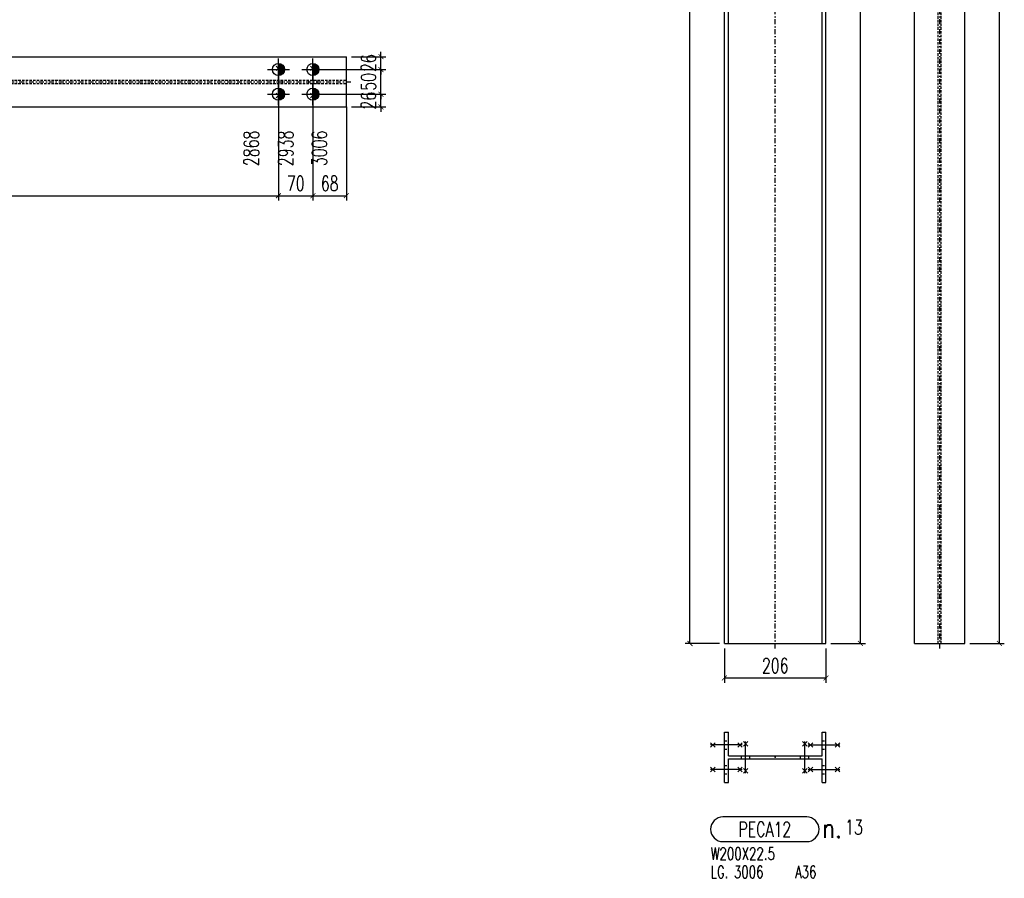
# Model space of a CAD drawing. Header units: feet. Extents: x 8647 to 79957, y -13328 to 10492.
# Tile 23 of 27: x 75112 to 77110, y -10505 to -8763. Entities that reach past the tile are written whole.
import ezdxf
from ezdxf.enums import TextEntityAlignment as Align

# ---------------------------------------------------------------- set-up
doc = ezdxf.new("R2010")
doc.units = ezdxf.units.FT
doc.header["$LTSCALE"] = 20
doc.header["$MEASUREMENT"] = 0
doc.linetypes.add('DASHDOT', pattern=[1, 0.5, -0.25, 0, -0.25])
doc.linetypes.add('HIDDEN', pattern=[0.375, 0.25, -0.125])
doc.layers.get('0').update_dxf_attribs({"linetype": 'CONTINUOUS'})
for name, color, linetype in [('A', 2, 'DASHDOT'), ('FORIR', 4, 'CONTINUOUS'), ('G', 3, 'CONTINUOUS'), ('MARK_DES', 2, 'CONTINUOUS'), ('MARK_MAT', 2, 'CONTINUOUS'), ('MARK_QTA', 4, 'CONTINUOUS'), ('MARK_SBA', 4, 'CONTINUOUS'), ('MARK_SLOT', 6, 'CONTINUOUS'), ('TR', 6, 'HIDDEN'), ('TXT1', 7, 'CONTINUOUS')]:
    doc.layers.add(name, color=color, linetype=linetype)
doc.styles.add('1', font='romans', dxfattribs={"width": 0.7, "height": 30})
doc.styles.add('MARK', font='ROMANS', dxfattribs={"width": 0.7})
doc.styles.add('ROMANS', font='ROMANS', dxfattribs={"width": 0.8, "height": 28})
doc.dimstyles.get("Standard").update_dxf_attribs({"dimtxt": 30, "dimasz": 1, "dimexe": 1, "dimexo": 1, "dimgap": 1, "dimtad": 1, "dimdec": 0, "dimdsep": 46, "dimtxsty": '1', "dimblk": 'ARCHTICK', "dimcen": 3, "dimclrd": 1, "dimclre": 1, "dimclrt": 3, "dimadec": 0, "dimazin": 0, "dimtfac": 1, "dimtdec": 0, "dimtix": 1, "dimtmove": 0, "dimatfit": 3, "dimfxl": 0, "dimtolj": 1, "dimarcsym": 0})

# ---------------------------------------------------------------- blocks, each defined once
blk = doc.blocks.new('_ArchTick')
at = {"color": 0, "linetype": 'ByBlock', "const_width": 0.15}
blk.add_lwpolyline([(-0.5, -0.5), (0.5, 0.5)], dxfattribs=at)
blk = doc.blocks.new('*D84')
at = {"layer": 'TXT1', "color": 1, "lineweight": -2, "transparency": 16777216}
for p, q in [((76715.5, -7160.5), (76828.5, -7160.5)), ((76818.5, -10028.5), (76818.5, -7160.5)), ((76758.5, -10028.5), (76828.5, -10028.5))]:
    blk.add_line(p, q, dxfattribs=at)
at = {"layer": 'TXT1', "color": 1, "lineweight": -2, "transparency": 16777216, "xscale": 10, "yscale": 10, "zscale": 10}
for p, rotation in [((76818.5, -7160.5), 90), ((76818.5, -10028.5), 270)]:
    blk.add_blockref('_ArchTick', p, dxfattribs=dict(at, rotation=rotation))
at = {"layer": 'TXT1', "color": 3, "transparency": 16777216, "insert": (76793.5, -8594.5), "char_height": 30, "attachment_point": 5, "rotation": 90, "style": '1'}
blk.add_mtext('\\A1;2868', dxfattribs=at)
blk = doc.blocks.new('*D87')
at = {"layer": 'TXT1', "color": 1, "lineweight": -2, "transparency": 16777216}
for p, q in [((76532.5, -7022.5), (76462.5, -7022.5)), ((76472.5, -10028.5), (76472.5, -7022.5)), ((76532.5, -10028.5), (76462.5, -10028.5))]:
    blk.add_line(p, q, dxfattribs=at)
at = {"layer": 'TXT1', "color": 1, "lineweight": -2, "transparency": 16777216, "xscale": 10, "yscale": 10, "zscale": 10}
for p, rotation in [((76472.5, -7022.5), 90), ((76472.5, -10028.5), 270)]:
    blk.add_blockref('_ArchTick', p, dxfattribs=dict(at, rotation=rotation))
at = {"layer": 'TXT1', "color": 3, "transparency": 16777216, "insert": (76447.5, -8525.5), "char_height": 30, "attachment_point": 5, "rotation": 90, "style": '1'}
blk.add_mtext('\\A1;3006', dxfattribs=at)
blk = doc.blocks.new('*D88')
at = {"layer": 'TXT1', "color": 1, "lineweight": -2, "transparency": 16777216}
for p, q in [((76542.5, -10038.5), (76542.5, -10108.5)), ((76748.5, -10038.5), (76748.5, -10108.5)), ((76542.5, -10098.5), (76748.5, -10098.5))]:
    blk.add_line(p, q, dxfattribs=at)
at = {"layer": 'TXT1', "color": 1, "lineweight": -2, "transparency": 16777216, "xscale": 10, "yscale": 10, "zscale": 10, "rotation": 180}
blk.add_blockref('_ArchTick', (76542.5, -10098.5), dxfattribs=at)
at = {"layer": 'TXT1', "color": 1, "lineweight": -2, "transparency": 16777216, "xscale": 10, "yscale": 10, "zscale": 10}
blk.add_blockref('_ArchTick', (76748.5, -10098.5), dxfattribs=at)
at = {"layer": 'TXT1', "color": 3, "transparency": 16777216, "insert": (76645.5, -10073.5), "char_height": 30, "attachment_point": 5, "style": '1'}
blk.add_mtext('\\A1;206', dxfattribs=at)
blk = doc.blocks.new('*D89')
at = {"layer": 'TXT1', "color": 1, "lineweight": -2, "transparency": 16777216}
for p, q in [((77014.5, -7160.5), (77110.5, -7160.5)), ((77100.5, -10028.5), (77100.5, -7160.5)), ((77040.5, -10028.5), (77110.5, -10028.5))]:
    blk.add_line(p, q, dxfattribs=at)
at = {"layer": 'TXT1', "color": 1, "lineweight": -2, "transparency": 16777216, "xscale": 10, "yscale": 10, "zscale": 10}
for p, rotation in [((77100.5, -7160.5), 90), ((77100.5, -10028.5), 270)]:
    blk.add_blockref('_ArchTick', p, dxfattribs=dict(at, rotation=rotation))
at = {"layer": 'TXT1', "color": 3, "transparency": 16777216, "insert": (77075.5, -8594.5), "char_height": 30, "attachment_point": 5, "rotation": 90, "style": '1'}
blk.add_mtext('\\A1;2868', dxfattribs=at)
blk = doc.blocks.new('MS')
at = {"color": 6}
for p, q in [((-4.7, 22.8), (4.7, 32.1)), ((-4.7, 32.1), (4.7, 22.8)), ((-4.7, -22.8), (4.7, -32.1)), ((-4.7, -32.1), (4.7, -22.8))]:
    blk.add_line(p, q, dxfattribs=at)
at = {"color": 3}
blk.add_line((0, -32.1), (0, 32.1), dxfattribs=at)
at = {"flags": 1}
for tag, p, height in [('DIAM', (0, 0), 8.01), ('AVAN', (1.3, -18.2), 5.26), ('TOLE', (1.3, -9.7), 5.26), ('DIET', (1.3, -24.6), 5.26)]:
    blk.add_attdef(tag, p, '', height=height, dxfattribs=at)
blk = doc.blocks.new('3D_INFOPOS')
blk.add_point((0, 0))
at = {"layer": 'FORIR', "flags": 1}
for tag, p in [('POS_PEZ', (7.6, -4.3)), ('MAT_PRO', (7.6, -11.9))]:
    blk.add_attdef(tag, p, '', height=5.26, dxfattribs=at)
blk = doc.blocks.new('3D_INFOM')
blk.add_point((0, 0))
at = {"layer": 'FORIR', "flags": 1}
for tag, p in [('MARK', (7.55, -4.31)), ('NUM_DIS', (7.55, -11.68)), ('NOT_PEZ', (45.73, -11.68)), ('QTA_PEZ', (7.55, -18.55)), ('TIP_PEZ', (45.73, -18.55)), ('TRA_PEZ', (7.55, -26.33)), ('COS_PEZ', (45.73, -26.33)), ('DES_PEZ', (7.55, -33.75))]:
    blk.add_attdef(tag, p, '', height=5, dxfattribs=at)
blk = doc.blocks.new('M8_PRO')
at = {"layer": 'MARK_SLOT'}
blk.add_lwpolyline([(2.5, 0), (19.5, 0, 0.414214), (22, 2.5), (22, 2.5, 0.414214), (19.5, 5), (2.5, 5, 0.414214), (0, 2.5), (0, 2.5, 0.414214)], format="xyb", close=True, dxfattribs=at)
at = {"style": 'MARK', "width": 0.7, "flags": 1}
for tag, p in [('TRA_PEZ', (-2.05, 4.97)), ('SUN_LIS', (-2.05, 3.9)), ('PUN_LIS', (-2.05, 4.44)), ('TIP_PEZ', (-2.05, 2.29)), ('DES_PEZ', (-2.05, 3.37)), ('NOT_PEZ', (-2.05, 2.83)), ('ING_PEZ', (-2.05, 1.76)), ('COD_PEZ', (-2.05, 0.69)), ('COS_PEZ', (-2.05, 0.15)), ('MCL_PEZ', (-2.05, 1.22)), ('DIM_PRO', (-2.05, -0.38))]:
    blk.add_attdef(tag, p, '', height=0.35, dxfattribs=at)
at = {"style": 'MARK', "width": 0.7}
blk.add_attdef('MAR_PEZ', text='', height=3, dxfattribs=at).set_placement((11, 2.5), align=Align.MIDDLE)
at = {"layer": 'MARK_DES', "style": 'MARK', "width": 0.7}
blk.add_text('LG.', height=2.5, dxfattribs=at).set_placement((0, -7.4))
for tag, p in [('NOM_PRO', (0, -3.7)), ('LUN_PRO', (4.73, -7.4))]:
    blk.add_attdef(tag, p, '', height=2.5, dxfattribs=at)
at = {"layer": 'MARK_MAT', "style": 'MARK', "width": 0.7}
blk.add_attdef('MAT_PRO', (17.13, -7.4), '', height=2.5, dxfattribs=at)
at = {"layer": 'MARK_QTA', "style": 'ROMANS', "width": 0.8}
blk.add_text('n.', height=4, dxfattribs=at).set_placement((24.62, 2.75), align=Align.MIDDLE)
at = {"layer": 'MARK_QTA', "style": 'MARK', "width": 0.7}
blk.add_attdef('QTA_PEZ', (27.29, 1.42), '', height=3, dxfattribs=at)
at = {"layer": 'MARK_SBA', "style": 'MARK', "width": 0.7}
blk.add_attdef('SBA_PEZ', text='', height=2, dxfattribs=at).set_placement((10.88, 5.73), align=Align.BOTTOM_CENTER)
blk = doc.blocks.new('M16')
for p, q in [((0, -22.2), (0, 22.2)), ((-22.2, 0), (22.2, 0))]:
    blk.add_line(p, q)
at = {"color": 4, "const_width": 12.3}
blk.add_lwpolyline([(0, -6.1, 1), (0, 6.1, 1)], format="xyb", dxfattribs=at)
blk.add_circle((0, 0), 12.3)
at = {"flags": 1}
blk.add_attdef('TOLE', (16.7, -8.3), '', height=5.26, dxfattribs=at)
blk = doc.blocks.new('*D263')
at = {"layer": 'TXT1', "color": 1, "lineweight": -2, "transparency": 16777216}
for p, q in [((75637.2, -8924.1), (75637.2, -9130.1)), ((75707.2, -8924.1), (75707.2, -9130.1)), ((75637.2, -9120.1), (75707.2, -9120.1))]:
    blk.add_line(p, q, dxfattribs=at)
at = {"layer": 'TXT1', "color": 1, "lineweight": -2, "transparency": 16777216, "xscale": 10, "yscale": 10, "zscale": 10, "rotation": 180}
blk.add_blockref('_ArchTick', (75637.2, -9120.1), dxfattribs=at)
at = {"layer": 'TXT1', "color": 1, "lineweight": -2, "transparency": 16777216, "xscale": 10, "yscale": 10, "zscale": 10}
blk.add_blockref('_ArchTick', (75707.2, -9120.1), dxfattribs=at)
at = {"layer": 'TXT1', "color": 3, "transparency": 16777216, "insert": (75672.2, -9095.1), "char_height": 30, "attachment_point": 5, "style": '1'}
blk.add_mtext('\\A1;70', dxfattribs=at)
blk = doc.blocks.new('*D264')
at = {"layer": 'TXT1', "color": 1, "lineweight": -2, "transparency": 16777216}
for p, q in [((75637.2, -8924.1), (75637.2, -9130.1)), ((72769.2, -8950.1), (72769.2, -9130.1)), ((72769.2, -9120.1), (75637.2, -9120.1))]:
    blk.add_line(p, q, dxfattribs=at)
at = {"layer": 'TXT1', "color": 1, "lineweight": -2, "transparency": 16777216, "xscale": 10, "yscale": 10, "zscale": 10, "rotation": 180}
blk.add_blockref('_ArchTick', (72769.2, -9120.1), dxfattribs=at)
at = {"layer": 'TXT1', "color": 1, "lineweight": -2, "transparency": 16777216, "xscale": 10, "yscale": 10, "zscale": 10}
blk.add_blockref('_ArchTick', (75637.2, -9120.1), dxfattribs=at)
at = {"layer": 'TXT1', "color": 3, "transparency": 16777216, "insert": (74203.2, -9095.1), "char_height": 30, "attachment_point": 5, "style": '1'}
blk.add_mtext('\\A1;2868', dxfattribs=at)
blk = doc.blocks.new('*D265')
at = {"layer": 'TXT1', "color": 1, "lineweight": -2, "transparency": 16777216}
for p, q in [((75707.2, -8924.1), (75707.2, -9130.1)), ((75775.2, -8950.1), (75775.2, -9130.1)), ((75707.2, -9120.1), (75775.2, -9120.1))]:
    blk.add_line(p, q, dxfattribs=at)
at = {"layer": 'TXT1', "color": 1, "lineweight": -2, "transparency": 16777216, "xscale": 10, "yscale": 10, "zscale": 10, "rotation": 180}
blk.add_blockref('_ArchTick', (75707.2, -9120.1), dxfattribs=at)
at = {"layer": 'TXT1', "color": 1, "lineweight": -2, "transparency": 16777216, "xscale": 10, "yscale": 10, "zscale": 10}
blk.add_blockref('_ArchTick', (75775.2, -9120.1), dxfattribs=at)
at = {"layer": 'TXT1', "color": 3, "transparency": 16777216, "insert": (75741.2, -9095.1), "char_height": 30, "attachment_point": 5, "style": '1'}
blk.add_mtext('\\A1;68', dxfattribs=at)
blk = doc.blocks.new('*D266')
at = {"layer": 'TXT1', "color": 1, "lineweight": -2, "transparency": 16777216}
for p, q in [((75717.2, -8864.1), (75855.2, -8864.1)), ((75845.2, -8864.1), (75845.2, -8854.1)), ((75845.2, -8914.1), (75845.2, -8864.1)), ((75717.2, -8914.1), (75855.2, -8914.1)), ((75845.2, -8914.1), (75845.2, -8924.1))]:
    blk.add_line(p, q, dxfattribs=at)
at = {"layer": 'TXT1', "color": 1, "lineweight": -2, "transparency": 16777216, "xscale": 10, "yscale": 10, "zscale": 10}
for p, rotation in [((75845.2, -8864.1), 270), ((75845.2, -8914.1), 90)]:
    blk.add_blockref('_ArchTick', p, dxfattribs=dict(at, rotation=rotation))
at = {"layer": 'TXT1', "color": 3, "transparency": 16777216, "insert": (75820.2, -8889.1), "char_height": 30, "attachment_point": 5, "rotation": 90, "style": '1'}
blk.add_mtext('\\A1;50', dxfattribs=at)
blk = doc.blocks.new('*D267')
at = {"layer": 'TXT1', "color": 1, "lineweight": -2, "transparency": 16777216}
for p, q in [((75845.2, -8838.1), (75845.2, -8828.1)), ((75785.2, -8838.1), (75855.2, -8838.1)), ((75845.2, -8864.1), (75845.2, -8838.1)), ((75717.2, -8864.1), (75855.2, -8864.1)), ((75845.2, -8864.1), (75845.2, -8874.1))]:
    blk.add_line(p, q, dxfattribs=at)
at = {"layer": 'TXT1', "color": 1, "lineweight": -2, "transparency": 16777216, "xscale": 10, "yscale": 10, "zscale": 10}
for p, rotation in [((75845.2, -8838.1), 270), ((75845.2, -8864.1), 90)]:
    blk.add_blockref('_ArchTick', p, dxfattribs=dict(at, rotation=rotation))
at = {"layer": 'TXT1', "color": 3, "transparency": 16777216, "insert": (75820.2, -8851.1), "char_height": 30, "attachment_point": 5, "rotation": 90, "style": '1'}
blk.add_mtext('\\A1;26', dxfattribs=at)
blk = doc.blocks.new('*D268')
at = {"layer": 'TXT1', "color": 1, "lineweight": -2, "transparency": 16777216}
for p, q in [((75845.2, -8914.1), (75845.2, -8904.1)), ((75717.2, -8914.1), (75855.2, -8914.1)), ((75845.2, -8940.1), (75845.2, -8914.1)), ((75785.2, -8940.1), (75855.2, -8940.1)), ((75845.2, -8940.1), (75845.2, -8950.1))]:
    blk.add_line(p, q, dxfattribs=at)
at = {"layer": 'TXT1', "color": 1, "lineweight": -2, "transparency": 16777216, "xscale": 10, "yscale": 10, "zscale": 10}
for p, rotation in [((75845.2, -8914.1), 270), ((75845.2, -8940.1), 90)]:
    blk.add_blockref('_ArchTick', p, dxfattribs=dict(at, rotation=rotation))
at = {"layer": 'TXT1', "color": 3, "transparency": 16777216, "insert": (75820.2, -8927.1), "char_height": 30, "attachment_point": 5, "rotation": 90, "style": '1'}
blk.add_mtext('\\A1;26', dxfattribs=at)

msp = doc.modelspace()

# ---------------------------------------------------------------- linework, layer by layer
at = {"layer": 'A'}
for p, q in [((76645.5, -10038.5), (76645.5, -7012.5)), ((76979.5, -10038.5), (76979.5, -7012.5)), ((72759.2, -8889.1), (75785.2, -8889.1))]:
    msp.add_line(p, q, dxfattribs=at)
for p in [(76982.6, -10028.5), (76542.5, -10276)]:
    msp.add_point(p, dxfattribs=at)
at = {"layer": 'G'}
for p, q in [((76542.5, -10028.5), (76542.5, -7022.5)), ((76550.5, -10028.5), (76550.5, -7022.5)), ((76740.5, -10028.5), (76740.5, -7022.5)), ((76748.5, -10028.5), (76748.5, -7022.5)), ((76928.5, -10028.5), (76928.5, -7022.5)), ((77030.5, -10028.5), (77030.5, -7022.5)), ((72769.2, -8838.1), (75775.2, -8838.1)), ((75775.2, -8940.1), (75775.2, -8838.1)), ((72769.2, -8940.1), (75775.2, -8940.1)), ((76542.5, -10028.5), (76748.5, -10028.5)), ((76928.5, -10028.5), (77030.5, -10028.5)), ((76542.5, -10208.5), (76550.5, -10208.5)), ((76542.5, -10310.5), (76542.5, -10208.5)), ((76550.5, -10256.4), (76550.5, -10208.5)), ((76740.5, -10208.5), (76748.5, -10208.5)), ((76740.5, -10256.4), (76740.5, -10208.5)), ((76748.5, -10310.5), (76748.5, -10208.5)), ((76550.5, -10256.4), (76740.5, -10256.4)), ((76550.5, -10262.6), (76740.5, -10262.6)), ((76550.5, -10310.5), (76550.5, -10262.6)), ((76740.5, -10310.5), (76740.5, -10262.6)), ((76542.5, -10310.5), (76550.5, -10310.5)), ((76740.5, -10310.5), (76748.5, -10310.5))]:
    msp.add_line(p, q, dxfattribs=at)
for p in [(76982.6, -10028.5), (76542.5, -10276)]:
    msp.add_point(p, dxfattribs=at)
at = {"layer": 'TR'}
for p, q in [((76976.4, -10028.5), (76976.4, -7022.5)), ((76982.6, -10028.5), (76982.6, -7022.5)), ((72769.2, -8886), (75775.2, -8886)), ((72769.2, -8892.2), (75775.2, -8892.2)), ((75628.7, -8892.2), (75628.7, -8886)), ((75645.7, -8892.2), (75645.7, -8886)), ((75698.7, -8892.2), (75698.7, -8886)), ((75715.7, -8892.2), (75715.7, -8886)), ((76542.5, -10226), (76550.5, -10226)), ((76740.5, -10226), (76748.5, -10226)), ((76542.5, -10243), (76550.5, -10243)), ((76740.5, -10243), (76748.5, -10243)), ((76577, -10262.6), (76577, -10256.4)), ((76594, -10262.6), (76594, -10256.4)), ((76697, -10262.6), (76697, -10256.4)), ((76714, -10262.6), (76714, -10256.4)), ((76542.5, -10276), (76550.5, -10276)), ((76740.5, -10276), (76748.5, -10276)), ((76542.5, -10293), (76550.5, -10293)), ((76740.5, -10293), (76748.5, -10293))]:
    msp.add_line(p, q, dxfattribs=at)
for p in [(76982.6, -10028.5), (76542.5, -10276)]:
    msp.add_point(p, dxfattribs=at)
at = {"layer": 'TXT1'}
for p, q in [((75637.2, -8914.1), (75637.2, -9060.1)), ((75707.2, -8914.1), (75707.2, -9060.1)), ((75775.2, -8940.1), (75775.2, -9060.1))]:
    msp.add_line(p, q, dxfattribs=at)

# ---------------------------------------------------------------- block references
for name, p in [('M16', (75637.2, -8864.1)), ('M16', (75707.2, -8864.1)), ('M16', (75637.2, -8914.1)), ('M16', (75707.2, -8914.1)), ('MS', (76585.5, -10259.5)), ('MS', (76705.5, -10259.5)), ('3D_INFOPOS', (76645.5, -10259.5))]:
    msp.add_blockref(name, p)
for p, rotation in [((75637.2, -8889.1), 180), ((75707.2, -8889.1), 180), ((76546.5, -10234.5), 90), ((76744.5, -10234.5), 270), ((76546.5, -10284.5), 90), ((76744.5, -10284.5), 270)]:
    msp.add_blockref('MS', p, dxfattribs=dict(rotation=rotation))
at = {"xscale": 10, "yscale": 10, "zscale": 10}
msp.add_blockref('3D_INFOM', (76645.5, -10259.5), dxfattribs=at)
msp.add_blockref('M8_PRO', (76514.4, -10430.5), dxfattribs=at).add_auto_attribs({'NOM_PRO': 'W200X22.5', 'LUN_PRO': '3006', 'MAT_PRO': 'A36', 'QTA_PEZ': '13', 'MAR_PEZ': 'PECA12'})

# ---------------------------------------------------------------- texts
at = {"layer": 'TXT1', "style": '1', "width": 0.7}
for s, p in [('2868', (75597.2, -9060.1)), ('2938', (75667.2, -9060.1)), ('3006', (75735.2, -9060.1))]:
    msp.add_text(s, height=30, rotation=90, dxfattribs=at).set_placement(p)

# ---------------------------------------------------------------- dimensions: what is measured, and where the dimension line sits
at = {"layer": 'TXT1'}
for base, p1, p2, angle, picture, middle in [((76472.5, -7022.5), (76542.5, -10028.5), (76542.5, -7022.5), 90, '*D87', (76447.5, -8525.5)), ((76818.5, -7160.5), (76748.5, -10028.5), (76705.5, -7160.5), 90, '*D84', (76793.5, -8594.5)), ((77100.5, -7160.5), (77030.5, -10028.5), (77004.5, -7160.5), 90, '*D89', (77075.5, -8594.5)), ((75845.2, -8838.1), (75707.2, -8864.1), (75775.2, -8838.1), 90, '*D267', (75820.2, -8851.1)), ((75845.2, -8864.1), (75707.2, -8914.1), (75707.2, -8864.1), 90, '*D266', (75820.2, -8889.1)), ((75845.2, -8914.1), (75775.2, -8940.1), (75707.2, -8914.1), 90, '*D268', (75820.2, -8927.1)), ((76748.5, -10098.5), (76542.5, -10028.5), (76748.5, -10028.5), 180, '*D88', (76645.5, -10073.5))]:
    dim = msp.add_linear_dim(base=base, p1=p1, p2=p2, angle=angle, dimstyle='Standard', override={"dimscale": 10}, dxfattribs=at)
    dim.commit()
    dim.dimension.update_dxf_attribs({"geometry": picture, "text_midpoint": middle})
for base, p1, p2, picture, middle in [((75637.2, -9120.1), (72769.2, -8940.1), (75637.2, -8914.1), '*D264', (74203.2, -9095.1)), ((75707.2, -9120.1), (75637.2, -8914.1), (75707.2, -8914.1), '*D263', (75672.2, -9095.1)), ((75775.2, -9120.1), (75707.2, -8914.1), (75775.2, -8940.1), '*D265', (75741.2, -9095.1))]:
    dim = msp.add_linear_dim(base=base, p1=p1, p2=p2, dimstyle='Standard', override={"dimscale": 10}, dxfattribs=at)
    dim.commit()
    dim.dimension.update_dxf_attribs({"geometry": picture, "text_midpoint": middle})

doc.saveas('drawing.dxf')
